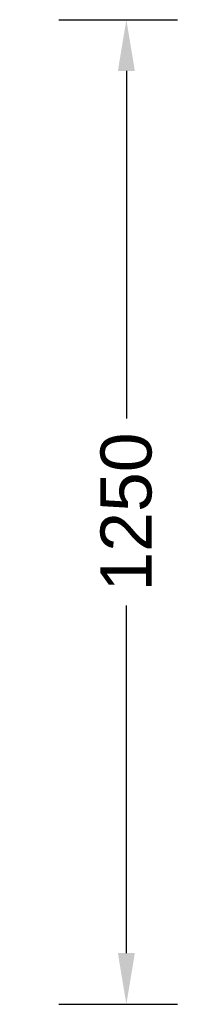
# Model space of a CAD drawing. Header units: millimetres. Extents: x -100 to 101, y -625 to 625.
import ezdxf

# ---------------------------------------------------------------- set-up
doc = ezdxf.new("R2010")
doc.units = ezdxf.units.MM
doc.styles.get("Standard").update_dxf_attribs({"font": 'arial.ttf'})
doc.dimstyles.new('Odin 3D', dxfattribs={"dimscale": 0, "dimtxt": 65, "dimasz": 65, "dimexe": 65, "dimexo": 50, "dimgap": 25, "dimtad": 0, "dimdec": 0, "dimtxsty": 'Standard', "dimcen": 65, "dimadec": 0, "dimazin": 0, "dimtfac": 1, "dimtmove": 0, "dimatfit": 3, "dimfxl": 15, "dimarcsym": 0})

# ---------------------------------------------------------------- blocks, each defined once
blk = doc.blocks.new('*D35')
at = {"color": 0, "lineweight": -2}
for p, q in [((-50, 625), (101, 625)), ((36, 560), (36, 118.8)), ((36, -560), (36, -118.8)), ((-50, -625), (101, -625))]:
    blk.add_line(p, q, dxfattribs=at)
at = {"color": 0}
for points in [[(46.8, 560), (25.2, 560), (36, 625)], [(25.2, -560), (46.8, -560), (36, -625)]]:
    blk.add_solid(points, dxfattribs=at)
at = {"layer": 'Defpoints', "color": 0}
for p in [(-100, 625), (-100, -625), (36, -625)]:
    blk.add_point(p, dxfattribs=at)
at = {"color": 0, "insert": (36, 0), "char_height": 65, "attachment_point": 5, "rotation": 90}
blk.add_mtext('1250', dxfattribs=at)

msp = doc.modelspace()

# ---------------------------------------------------------------- dimensions: what is measured, and where the dimension line sits
dim = msp.add_linear_dim(base=(36, -625), p1=(-100, 625), p2=(-100, -625), angle=90, dimstyle='Odin 3D', override={"dimscale": 1})
dim.commit()
dim.dimension.update_dxf_attribs({"geometry": '*D35', "text_midpoint": (36, 0)})

doc.saveas('drawing.dxf')
